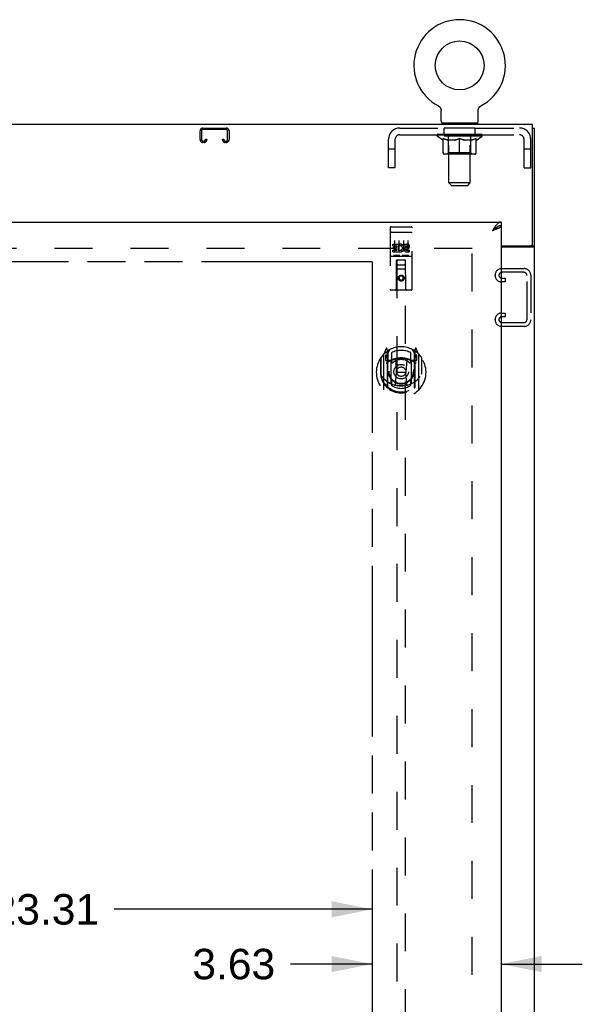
# Model space of a CAD drawing. Header units: inches. Extents: x 0 to 194, y 0 to 126.
# Tile 6 of 16: x 75 to 91, y 53 to 81. Entities that reach past the tile are written whole.
import ezdxf

# ---------------------------------------------------------------- set-up
doc = ezdxf.new("R2010")
doc.units = ezdxf.units.IN
doc.header["$LTSCALE"] = 10.686912
doc.header["$MEASUREMENT"] = 0
doc.linetypes.add('HIDDEN', pattern=[0.2, 0.1, -0.1])
doc.linetypes.add('PHANTOM', pattern=[0.8, 0.45, -0.05, 0.1, -0.05, 0.1, -0.05])
doc.layers.get('0').update_dxf_attribs({"linetype": 'CONTINUOUS'})
for name, color, linetype in [('02___PRT_ALL_AXES', 7, 'CONTINUOUS'), ('AVAILABLE_DOOR_SPACE', 7, 'CONTINUOUS'), ('DEFAULT_2', 8, 'HIDDEN'), ('DIMENSIONS', 7, 'CONTINUOUS')]:
    doc.layers.add(name, color=color, linetype=linetype)
doc.styles.get("Standard").update_dxf_attribs({"font": 'arial.ttf'})
doc.dimstyles.new('DIMSTYLE_1', dxfattribs={"dimtxt": 0.857239, "dimasz": 1.142985, "dimexe": 0.09, "dimexo": 0.07, "dimgap": 0.0375, "dimtad": 0, "dimtih": 1, "dimtoh": 1, "dimzin": 4, "dimdsep": 46, "dimtxsty": 'Standard', "dimblk": '_FILLED', "dimblk1": '_FILLED', "dimblk2": '_FILLED', "dimcen": 0.09, "dimazin": 1, "dimtfac": 1, "dimtofl": 0, "dimtmove": 0, "dimatfit": 3, "dimldrblk": '_FILLED', "dimfxl": 0, "dimtolj": 1, "dimtzin": 4, "dimarcsym": 0})

# ---------------------------------------------------------------- blocks, each defined once
blk = doc.blocks.new('_FILLED')
at = {"color": 0, "linetype": 'ByBlock'}
blk.add_solid([(0, 0), (-1, 0.2), (-1, -0.2)], dxfattribs=at)
blk = doc.blocks.new('*D16')
at = {"layer": 'DIMENSIONS', "color": 2, "linetype": 'Continuous'}
for p, q in [((85.141, 54.41), (82.837, 54.41)), ((88.766, 54.41), (91.052, 54.41))]:
    blk.add_line(p, q, dxfattribs=at)
at = {"layer": 'DIMENSIONS', "color": 2, "linetype": 'Continuous', "xscale": 1.1429852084, "yscale": 1.1429852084, "zscale": 1.1429852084}
blk.add_blockref('_FILLED', (85.141, 54.41), dxfattribs=at)
at = {"layer": 'DIMENSIONS', "color": 2, "linetype": 'Continuous', "xscale": 1.1429852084, "yscale": 1.1429852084, "zscale": 1.1429852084, "rotation": 180}
blk.add_blockref('_FILLED', (88.766, 54.41), dxfattribs=at)
at = {"layer": 'DIMENSIONS', "color": 2, "linetype": 'Continuous', "insert": (82.408, 54.839), "char_height": 0.8572, "width": 2.32952, "attachment_point": 3, "line_spacing_factor": 0.9}
blk.add_mtext('3.63', dxfattribs=at)
blk = doc.blocks.new('*D17')
at = {"layer": 'DIMENSIONS', "color": 2, "linetype": 'Continuous'}
for p, q in [((61.829, 55.951), (74.028, 55.951)), ((85.141, 55.951), (77.881, 55.951))]:
    blk.add_line(p, q, dxfattribs=at)
at = {"layer": 'DIMENSIONS', "color": 2, "linetype": 'Continuous', "xscale": 1.1429852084, "yscale": 1.1429852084, "zscale": 1.1429852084, "rotation": 180}
blk.add_blockref('_FILLED', (61.829, 55.951), dxfattribs=at)
at = {"layer": 'DIMENSIONS', "color": 2, "linetype": 'Continuous', "xscale": 1.1429852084, "yscale": 1.1429852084, "zscale": 1.1429852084}
blk.add_blockref('_FILLED', (85.141, 55.951), dxfattribs=at)
at = {"layer": 'DIMENSIONS', "color": 2, "linetype": 'Continuous', "insert": (75.955, 56.38), "char_height": 0.8572, "width": 2.99556, "attachment_point": 2, "line_spacing_factor": 0.9}
blk.add_mtext('23.31', dxfattribs=at)

msp = doc.modelspace()

# ---------------------------------------------------------------- linework, layer by layer
at = {"color": 7, "linetype": 'Continuous'}
for p, q in [((87, 78.568), (87, 78.568)), ((87, 78.568), (87.004, 78.565)), ((87.001, 78.567), (87.003, 78.566)), ((87.004, 78.565), (87.009, 78.563)), ((87.009, 78.563), (87.013, 78.56)), ((87.013, 78.56), (87.018, 78.557)), ((87.017, 78.557), (87.022, 78.554)), ((87.022, 78.554), (87.026, 78.55)), ((87.026, 78.551), (87.03, 78.547)), ((87.03, 78.547), (87.034, 78.543)), ((87.033, 78.544), (87.037, 78.54)), ((87.037, 78.54), (87.041, 78.536)), ((87.041, 78.536), (87.044, 78.532)), ((87.044, 78.532), (87.047, 78.528)), ((87.047, 78.528), (87.05, 78.524)), ((87.05, 78.524), (87.053, 78.519)), ((87.053, 78.519), (87.056, 78.515)), ((87.059, 78.51), (87.061, 78.506)), ((87.061, 78.506), (87.063, 78.501)), ((87.063, 78.501), (87.066, 78.496)), ((87.066, 78.496), (87.067, 78.491)), ((87.067, 78.491), (87.069, 78.486)), ((87.069, 78.486), (87.071, 78.481)), ((87.071, 78.481), (87.072, 78.476)), ((87.072, 78.476), (87.073, 78.471)), ((87.073, 78.471), (87.074, 78.466)), ((87.074, 78.466), (87.075, 78.461)), ((87.077, 78.148), (87.077, 78.441)), ((88.123, 78.456), (88.124, 78.461)), ((88.123, 78.451), (88.123, 78.456)), ((88.123, 78.445), (88.123, 78.451)), ((88.123, 78.445), (88.123, 78.451)), ((88.123, 78.441), (88.123, 78.445)), ((88.123, 78.148), (88.123, 78.441)), ((88.124, 78.461), (88.125, 78.466)), ((88.125, 78.466), (88.126, 78.471)), ((88.126, 78.471), (88.127, 78.476)), ((88.127, 78.476), (88.128, 78.481)), ((88.128, 78.481), (88.13, 78.486)), ((88.13, 78.486), (88.132, 78.491)), ((88.132, 78.491), (88.134, 78.496)), ((88.134, 78.496), (88.136, 78.501)), ((88.136, 78.501), (88.138, 78.506)), ((88.138, 78.506), (88.141, 78.51)), ((88.14, 78.51), (88.143, 78.515)), ((88.143, 78.515), (88.146, 78.519)), ((88.146, 78.519), (88.149, 78.524)), ((88.149, 78.524), (88.152, 78.528)), ((88.152, 78.528), (88.155, 78.532)), ((88.155, 78.532), (88.159, 78.536)), ((88.159, 78.536), (88.162, 78.54)), ((88.162, 78.54), (88.166, 78.544)), ((88.166, 78.543), (88.17, 78.547)), ((88.169, 78.547), (88.174, 78.551)), ((88.173, 78.55), (88.178, 78.554)), ((88.177, 78.554), (88.182, 78.557)), ((88.182, 78.557), (88.186, 78.56)), ((88.186, 78.56), (88.19, 78.563)), ((88.19, 78.563), (88.195, 78.565)), ((88.19, 78.563), (88.192, 78.564)), ((88.195, 78.565), (88.199, 78.568)), ((88.196, 78.566), (88.198, 78.567)), ((87.1, 78.079), (87.1, 78.049)), ((88.1, 78.079), (87.1, 78.079)), ((88.1, 78.079), (88.1, 78.049)), ((89.652, 77.945), (89.704, 77.945)), ((88.663, 75.166), (88.653, 75.16)), ((88.766, 75.299), (88.766, 75.195)), ((89.225, 74.601), (89.225, 74.632)), ((89.6, 74.633), (89.6, 74.632)), ((89.6, 74.632), (89.704, 74.632))]:
    msp.add_line(p, q, dxfattribs=at)
at = {"color": 3, "linetype": 'Continuous'}
for p, q in [((89.652, 78.049), (59.756, 78.049)), ((89.652, 74.692), (89.652, 78.049)), ((89.704, 6.153), (89.704, 77.945)), ((60.079, 75.299), (88.766, 75.299)), ((88.766, 75.195), (88.766, 12.903)), ((88.549, 75.064), (88.52, 75.053)), ((88.766, 74.632), (89.592, 74.632)), ((88.766, 74.601), (89.663, 74.601)), ((89.329, 74.601), (89.329, 74.632))]:
    msp.add_line(p, q, dxfattribs=at)
at = {"color": 7, "linetype": 'Continuous'}
for points in [[(87.056, 78.515), (87.059, 78.51), (87.061, 78.506)], [(87.075, 78.461), (87.076, 78.456), (87.076, 78.451)], [(87.076, 78.456), (87.076, 78.451), (87.077, 78.445), (87.077, 78.441)], [(88.653, 75.16), (88.643, 75.154), (88.633, 75.147), (88.622, 75.139), (88.612, 75.132), (88.602, 75.124), (88.592, 75.116), (88.581, 75.107), (88.571, 75.099), (88.561, 75.09), (88.55, 75.081), (88.54, 75.071), (88.53, 75.062), (88.52, 75.053)], [(88.65, 75.158), (88.649, 75.156), (88.645, 75.15), (88.639, 75.143), (88.634, 75.137), (88.627, 75.13), (88.62, 75.124), (88.613, 75.118), (88.605, 75.111), (88.597, 75.105), (88.588, 75.098), (88.579, 75.092), (88.569, 75.085), (88.56, 75.079), (88.55, 75.072), (88.54, 75.066), (88.53, 75.059), (88.52, 75.053)], [(88.766, 75.195), (88.756, 75.195), (88.746, 75.194), (88.735, 75.193), (88.725, 75.19), (88.715, 75.188), (88.704, 75.184), (88.694, 75.181), (88.684, 75.176), (88.674, 75.171), (88.663, 75.166)], [(89.581, 74.601), (89.581, 74.602), (89.581, 74.604), (89.581, 74.605), (89.581, 74.607), (89.581, 74.608), (89.582, 74.61), (89.583, 74.612), (89.584, 74.613), (89.585, 74.615), (89.587, 74.616), (89.588, 74.617), (89.59, 74.619), (89.593, 74.621)], [(89.593, 74.621), (89.594, 74.622), (89.596, 74.624), (89.597, 74.625), (89.598, 74.626), (89.599, 74.628), (89.599, 74.629), (89.6, 74.631), (89.6, 74.632)]]:
    msp.add_lwpolyline(points, dxfattribs=at)
at = {"color": 3, "linetype": 'Continuous'}
for points in [[(88.622, 75.203), (88.612, 75.19), (88.602, 75.176), (88.592, 75.162), (88.581, 75.147), (88.571, 75.132), (88.561, 75.117), (88.55, 75.101), (88.54, 75.085), (88.53, 75.069), (88.52, 75.053)], [(88.766, 75.299), (88.756, 75.299), (88.746, 75.297), (88.735, 75.295), (88.725, 75.291), (88.715, 75.286), (88.704, 75.28), (88.694, 75.274), (88.684, 75.266), (88.674, 75.258), (88.663, 75.248), (88.653, 75.238), (88.643, 75.227), (88.633, 75.215), (88.622, 75.203)], [(88.766, 75.195), (88.766, 75.19), (88.764, 75.184), (88.762, 75.179), (88.759, 75.173), (88.755, 75.168), (88.75, 75.162), (88.744, 75.157), (88.738, 75.151), (88.731, 75.146), (88.722, 75.14), (88.714, 75.135), (88.704, 75.129), (88.694, 75.124), (88.683, 75.119), (88.672, 75.113)], [(88.672, 75.113), (88.66, 75.108), (88.647, 75.102), (88.634, 75.097), (88.621, 75.091), (88.607, 75.086), (88.593, 75.08), (88.579, 75.075), (88.564, 75.069), (88.549, 75.064)], [(89.663, 74.601), (89.665, 74.603), (89.667, 74.604), (89.669, 74.606), (89.672, 74.607), (89.675, 74.609), (89.678, 74.61)], [(89.678, 74.61), (89.684, 74.613), (89.687, 74.615), (89.689, 74.616), (89.692, 74.618), (89.694, 74.619), (89.697, 74.621), (89.699, 74.623), (89.7, 74.624), (89.702, 74.626), (89.703, 74.628), (89.703, 74.629), (89.704, 74.631), (89.704, 74.632)]]:
    msp.add_lwpolyline(points, dxfattribs=at)
at = {"color": 7, "linetype": 'Continuous'}
msp.add_circle((87.6, 79.707), 0.688, dxfattribs=at)
for centre, radius, start, end in [((87.6, 79.707), 1.288, 297.7005, 242.2995), ((87.146, 78.148), 0.069, 180, 270), ((88.054, 78.148), 0.069, 270, 360)]:
    msp.add_arc(centre, radius, start, end, dxfattribs=at)
at = {"color": 3, "linetype": 'Continuous'}
msp.add_arc((89.592, 74.692), 0.06, 270, 360, dxfattribs=at)
at = {"layer": '02___PRT_ALL_AXES', "color": 8, "linetype": 'HIDDEN'}
for p, q in [((87.162, 77.758), (87.162, 77.945)), ((88.037, 77.945), (87.162, 77.945)), ((88.037, 77.758), (88.037, 77.945)), ((88.037, 77.758), (87.162, 77.758)), ((85.671, 75.167), (86.236, 75.167)), ((85.722, 74.632), (85.722, 74.674)), ((85.722, 74.674), (85.878, 74.674)), ((85.722, 74.632), (85.835, 74.632)), ((85.743, 74.547), (85.743, 74.589)), ((85.743, 74.589), (85.835, 74.589)), ((85.835, 74.589), (85.835, 74.632)), ((85.878, 74.496), (85.878, 74.674)), ((85.902, 74.626), (85.885, 74.665)), ((86.034, 74.632), (86.034, 74.674)), ((86.034, 74.674), (86.127, 74.674)), ((86.034, 74.632), (86.127, 74.632)), ((86.098, 74.588), (86.127, 74.588)), ((85.671, 74.339), (86.236, 74.339)), ((85.722, 74.461), (85.722, 74.503)), ((85.722, 74.503), (85.835, 74.503)), ((85.722, 74.461), (85.878, 74.461)), ((85.743, 74.547), (85.835, 74.547)), ((85.835, 74.503), (85.835, 74.547)), ((85.878, 74.496), (85.891, 74.515)), ((85.878, 74.461), (85.878, 74.473)), ((85.881, 74.471), (85.878, 74.473)), ((86.094, 74.547), (86.14, 74.547)), ((86.098, 74.503), (86.19, 74.503)), ((86.098, 74.461), (86.19, 74.461)), ((86.19, 74.461), (86.19, 74.503))]:
    msp.add_line(p, q, dxfattribs=at)
msp.add_circle((85.954, 73.722), 0.085, dxfattribs=at)
for centre, radius, start, end in [((85.928, 74.567), 0.107, 244.2636, 113.4027), ((85.928, 74.567), 0.0639, 234.8895, 113.4026), ((86.098, 74.524), 0.0635, 90, 270), ((86.127, 74.61), 0.0644, 282.2995, 90.0775), ((86.127, 74.61), 0.0219, 269.9011, 90), ((86.098, 74.525), 0.0219, 100.307, 270)]:
    msp.add_arc(centre, radius, start, end, dxfattribs=at)
at = {"layer": 'AVAILABLE_DOOR_SPACE', "color": 4, "linetype": 'PHANTOM'}
for q in [(74.437, 74.174), (85.141, 44.924)]:
    msp.add_line((85.141, 74.174), q, dxfattribs=at)
at = {"layer": 'DEFAULT_2', "color": 8, "linetype": 'HIDDEN'}
for p, q in [((87.008, 78.564), (87.009, 78.563)), ((88.199, 78.568), (88.199, 78.568)), ((88.199, 78.568), (88.199, 78.568)), ((80.377, 77.945), (81.03, 77.945)), ((81.03, 77.905), (80.377, 77.905)), ((85.917, 77.945), (89.283, 77.945)), ((87.287, 78.079), (87.287, 78.049)), ((87.3, 76.398), (87.3, 78.045)), ((87.9, 76.398), (87.9, 78.045)), ((87.912, 78.079), (87.912, 78.049)), ((80.297, 77.619), (80.297, 77.865)), ((80.337, 77.865), (80.337, 77.619)), ((80.445, 77.619), (80.445, 77.633)), ((80.445, 77.633), (80.485, 77.633)), ((80.485, 77.633), (80.485, 77.619)), ((80.922, 77.619), (80.922, 77.633)), ((80.922, 77.633), (80.962, 77.633)), ((80.962, 77.633), (80.962, 77.619)), ((81.07, 77.619), (81.07, 77.865)), ((81.11, 77.865), (81.11, 77.619)), ((85.6, 76.82), (85.6, 77.628)), ((85.787, 76.82), (85.787, 77.628)), ((85.917, 77.758), (89.283, 77.758)), ((86.966, 77.718), (86.966, 77.764)), ((88.233, 77.718), (86.966, 77.718)), ((87.126, 77.606), (86.966, 77.718)), ((86.976, 77.758), (86.976, 77.764)), ((86.985, 77.754), (86.985, 77.758)), ((86.985, 77.754), (88.215, 77.754)), ((86.994, 77.754), (86.994, 77.758)), ((86.994, 77.754), (86.994, 77.758)), ((87.005, 77.758), (87.005, 77.764)), ((87.021, 77.754), (87.021, 77.758)), ((87.023, 77.754), (87.023, 77.758)), ((87.051, 77.758), (87.051, 77.764)), ((87.066, 77.754), (87.066, 77.758)), ((87.068, 77.754), (87.068, 77.758)), ((87.273, 77.757), (87.071, 77.757)), ((87.115, 77.758), (87.115, 77.764)), ((87.116, 77.754), (87.116, 77.757)), ((87.117, 77.754), (87.117, 77.757)), ((87.12, 77.754), (87.12, 77.757)), ((87.127, 77.754), (87.127, 77.758)), ((87.127, 77.754), (87.127, 77.757)), ((87.13, 77.754), (87.13, 77.758)), ((87.134, 77.754), (87.134, 77.758)), ((87.136, 77.243), (87.136, 77.649)), ((87.138, 77.754), (87.138, 77.757)), ((87.152, 77.754), (87.152, 77.757)), ((87.17, 77.754), (87.17, 77.757)), ((87.171, 77.754), (87.171, 77.76)), ((87.191, 77.754), (87.191, 77.757)), ((87.191, 77.754), (87.191, 77.757)), ((87.193, 77.758), (87.193, 77.764)), ((87.202, 77.754), (87.202, 77.758)), ((87.206, 77.754), (87.206, 77.758)), ((87.216, 77.754), (87.216, 77.757)), ((87.227, 77.754), (87.227, 77.761)), ((87.242, 77.754), (87.242, 77.757)), ((87.245, 77.754), (87.245, 77.757)), ((87.273, 77.754), (87.273, 77.757)), ((87.34, 77.757), (87.278, 77.757)), ((87.283, 77.758), (87.283, 77.764)), ((87.287, 77.246), (87.287, 77.714)), ((87.29, 77.754), (87.29, 77.758)), ((87.294, 77.754), (87.294, 77.758)), ((87.3, 77.754), (87.3, 77.763)), ((87.305, 77.754), (87.305, 77.757)), ((87.316, 77.754), (87.316, 77.757)), ((87.34, 77.754), (87.34, 77.757)), ((87.415, 77.757), (87.355, 77.757)), ((87.376, 77.754), (87.376, 77.757)), ((87.383, 77.758), (87.383, 77.764)), ((87.387, 77.754), (87.387, 77.758)), ((87.389, 77.754), (87.389, 77.764)), ((87.392, 77.754), (87.392, 77.758)), ((87.399, 77.754), (87.399, 77.758)), ((87.415, 77.754), (87.415, 77.757)), ((87.495, 77.757), (87.441, 77.757)), ((87.454, 77.754), (87.454, 77.757)), ((87.485, 77.757), (87.6, 77.764)), ((87.49, 77.758), (87.49, 77.764)), ((87.49, 77.758), (87.49, 77.764)), ((87.49, 77.764), (87.49, 77.764)), ((87.49, 77.754), (87.49, 77.758)), ((87.494, 77.754), (87.494, 77.758)), ((87.495, 77.754), (87.495, 77.758)), ((87.495, 77.754), (87.495, 77.757)), ((87.579, 77.757), (87.531, 77.757)), ((87.536, 77.754), (87.536, 77.757)), ((87.579, 77.754), (87.579, 77.757)), ((87.597, 77.758), (87.597, 77.758)), ((87.597, 77.754), (87.597, 77.758)), ((87.597, 77.754), (87.597, 77.758)), ((87.6, 77.758), (87.6, 77.764)), ((87.6, 77.206), (87.6, 77.65)), ((87.602, 77.754), (87.602, 77.758)), ((87.602, 77.754), (87.602, 77.758)), ((87.602, 77.758), (87.602, 77.758)), ((87.604, 77.757), (87.669, 77.757)), ((87.62, 77.754), (87.62, 77.757)), ((87.637, 77.757), (87.637, 77.762)), ((87.637, 77.762), (87.714, 77.757)), ((87.658, 77.757), (87.658, 77.761)), ((87.663, 77.754), (87.663, 77.757)), ((87.704, 77.754), (87.704, 77.758)), ((87.704, 77.754), (87.704, 77.757)), ((87.704, 77.757), (87.759, 77.757)), ((87.705, 77.754), (87.705, 77.758)), ((87.709, 77.758), (87.709, 77.764)), ((87.709, 77.764), (87.71, 77.764)), ((87.709, 77.754), (87.709, 77.758)), ((87.71, 77.758), (87.71, 77.764)), ((87.746, 77.754), (87.746, 77.757)), ((87.785, 77.754), (87.785, 77.757)), ((87.785, 77.757), (87.844, 77.757)), ((87.8, 77.754), (87.8, 77.758)), ((87.807, 77.754), (87.807, 77.758)), ((87.81, 77.754), (87.81, 77.764)), ((87.812, 77.754), (87.812, 77.758)), ((87.816, 77.758), (87.816, 77.764)), ((87.823, 77.754), (87.823, 77.757)), ((87.86, 77.754), (87.86, 77.757)), ((87.86, 77.757), (87.922, 77.757)), ((87.884, 77.754), (87.884, 77.757)), ((87.895, 77.754), (87.895, 77.757)), ((87.899, 77.754), (87.899, 77.763)), ((87.905, 77.754), (87.905, 77.758)), ((87.909, 77.754), (87.909, 77.758)), ((87.912, 77.246), (87.912, 77.714)), ((87.916, 77.758), (87.916, 77.764)), ((87.927, 77.754), (87.927, 77.757)), ((87.927, 77.757), (88.128, 77.757)), ((87.954, 77.754), (87.954, 77.757)), ((87.957, 77.754), (87.957, 77.757)), ((87.972, 77.754), (87.972, 77.761)), ((87.984, 77.754), (87.984, 77.757)), ((87.993, 77.754), (87.993, 77.758)), ((87.997, 77.754), (87.997, 77.758)), ((88.007, 77.758), (88.007, 77.764)), ((88.008, 77.754), (88.008, 77.757)), ((88.008, 77.754), (88.008, 77.757)), ((88.028, 77.754), (88.028, 77.76)), ((88.029, 77.754), (88.029, 77.757)), ((88.047, 77.754), (88.047, 77.757)), ((88.061, 77.754), (88.061, 77.757)), ((88.063, 77.243), (88.063, 77.649)), ((88.066, 77.754), (88.066, 77.758)), ((88.069, 77.754), (88.069, 77.758)), ((88.072, 77.754), (88.072, 77.758)), ((88.072, 77.754), (88.072, 77.757)), ((88.074, 77.606), (88.233, 77.718)), ((88.08, 77.754), (88.08, 77.757)), ((88.083, 77.754), (88.083, 77.757)), ((88.083, 77.754), (88.083, 77.757)), ((88.085, 77.758), (88.085, 77.764)), ((88.131, 77.754), (88.131, 77.758)), ((88.134, 77.754), (88.134, 77.758)), ((88.148, 77.758), (88.148, 77.764)), ((88.177, 77.754), (88.177, 77.758)), ((88.178, 77.754), (88.178, 77.758)), ((88.195, 77.758), (88.195, 77.764)), ((88.205, 77.754), (88.205, 77.758)), ((88.206, 77.754), (88.206, 77.758)), ((88.215, 77.754), (88.215, 77.758)), ((88.223, 77.758), (88.223, 77.764)), ((88.233, 77.718), (88.233, 77.764)), ((89.413, 76.82), (89.413, 77.628)), ((89.6, 76.82), (89.6, 77.628)), ((80.377, 77.579), (80.405, 77.579)), ((80.405, 77.539), (80.377, 77.539)), ((81.002, 77.579), (81.03, 77.579)), ((81.03, 77.539), (81.002, 77.539)), ((85.787, 77.35), (85.6, 77.35)), ((87.126, 77.606), (87.136, 77.606)), ((87.458, 77.606), (87.278, 77.606)), ((87.921, 77.606), (87.741, 77.606)), ((88.063, 77.606), (88.074, 77.606)), ((89.6, 77.35), (89.413, 77.35)), ((88.026, 77.206), (87.173, 77.206)), ((87.287, 77.246), (87.247, 77.206)), ((87.912, 77.246), (87.287, 77.246)), ((87.912, 77.246), (87.952, 77.206)), ((85.787, 76.82), (85.6, 76.82)), ((89.413, 76.82), (89.6, 76.82)), ((87.369, 76.329), (87.3, 76.398)), ((87.9, 76.398), (87.3, 76.398)), ((87.369, 76.329), (87.831, 76.329)), ((87.831, 76.329), (87.9, 76.398)), ((85.641, 75.137), (85.641, 73.412)), ((85.736, 75.167), (85.921, 75.167)), ((85.986, 75.167), (86.171, 75.167)), ((86.266, 73.412), (86.266, 75.137)), ((85.659, 75.008), (85.658, 75.008)), ((85.66, 75.008), (85.659, 75.008)), ((85.66, 75.008), (85.66, 75.008)), ((85.661, 75.008), (85.66, 75.008)), ((85.662, 75.008), (85.661, 75.008)), ((85.663, 75.008), (85.662, 75.008)), ((85.664, 75.009), (85.663, 75.008)), ((85.664, 75.009), (85.664, 75.009)), ((85.665, 75.009), (85.664, 75.009)), ((85.666, 75.009), (85.665, 75.009)), ((85.667, 75.009), (85.666, 75.009)), ((85.668, 75.009), (85.667, 75.009)), ((85.669, 75.009), (85.668, 75.009)), ((85.669, 75.009), (85.669, 75.009)), ((85.67, 75.009), (85.669, 75.009)), ((85.671, 75.009), (85.67, 75.009)), ((85.671, 75.009), (86.237, 75.009)), ((86.237, 75.009), (86.237, 75.009)), ((86.237, 75.009), (86.238, 75.009)), ((86.238, 75.009), (86.239, 75.009)), ((86.239, 75.009), (86.24, 75.009)), ((86.24, 75.009), (86.241, 75.009)), ((86.241, 75.009), (86.242, 75.009)), ((86.242, 75.009), (86.242, 75.009)), ((86.242, 75.009), (86.243, 75.009)), ((86.243, 75.009), (86.244, 75.008)), ((86.244, 75.008), (86.245, 75.008)), ((86.245, 75.008), (86.246, 75.008)), ((86.246, 75.008), (86.246, 75.008)), ((86.246, 75.008), (86.247, 75.008)), ((86.247, 75.008), (86.248, 75.008)), ((86.248, 75.008), (86.249, 75.008)), ((86.249, 75.008), (86.25, 75.008)), ((85.766, 74.776), (85.766, 74.47)), ((85.891, 74.776), (85.891, 74.47)), ((86.016, 74.776), (86.016, 74.47)), ((86.141, 74.776), (86.141, 74.47)), ((87.954, 13.497), (87.954, 74.601)), ((87.954, 74.549), (61.454, 74.549)), ((85.671, 74.339), (86.236, 74.339)), ((85.915, 74.355), (85.743, 74.355)), ((86.165, 74.355), (85.993, 74.355)), ((85.824, 73.412), (85.827, 74.222)), ((85.829, 74.222), (85.827, 74.222)), ((85.829, 74.222), (85.829, 46.22)), ((86.079, 74.222), (85.829, 74.222)), ((85.869, 74.097), (86.039, 74.097)), ((86.079, 46.22), (86.079, 74.222)), ((86.08, 74.222), (86.079, 74.222)), ((86.084, 73.412), (86.08, 74.222)), ((86.081, 73.972), (85.826, 73.972)), ((85.954, 73.794), (85.891, 73.758)), ((85.891, 73.758), (85.891, 73.685)), ((85.891, 73.758), (85.901, 73.752)), ((85.954, 73.782), (85.901, 73.752)), ((85.901, 73.752), (85.901, 73.691)), ((85.954, 73.794), (85.954, 73.782)), ((86.016, 73.758), (85.954, 73.794)), ((86.006, 73.752), (85.954, 73.782)), ((86.016, 73.758), (86.006, 73.752)), ((86.006, 73.691), (86.006, 73.752)), ((86.016, 73.685), (86.016, 73.758)), ((88.6, 73.792), (88.6, 73.807)), ((88.78, 73.987), (89.42, 73.987)), ((89.406, 73.883), (88.794, 73.883)), ((89.496, 72.556), (89.496, 73.793)), ((89.6, 73.807), (89.6, 72.542)), ((85.891, 73.685), (85.901, 73.691)), ((85.891, 73.685), (85.954, 73.649)), ((85.901, 73.691), (85.954, 73.661)), ((85.954, 73.661), (86.006, 73.691)), ((85.954, 73.649), (86.016, 73.685)), ((85.954, 73.649), (85.954, 73.661)), ((86.016, 73.685), (86.006, 73.691)), ((88.881, 73.612), (88.78, 73.612)), ((88.794, 73.716), (88.881, 73.716)), ((88.881, 73.716), (88.881, 73.612)), ((86.236, 73.382), (85.671, 73.382)), ((88.78, 72.737), (88.881, 72.737)), ((88.881, 72.633), (88.794, 72.633)), ((88.881, 72.737), (88.881, 72.633)), ((88.6, 72.542), (88.6, 72.557)), ((89.42, 72.362), (88.78, 72.362)), ((88.794, 72.466), (89.406, 72.466)), ((85.454, 71.552), (85.454, 70.584)), ((85.528, 71.738), (85.458, 71.562)), ((85.511, 71.547), (85.511, 71.397)), ((85.579, 71.547), (85.511, 71.547)), ((85.519, 71.539), (85.549, 71.493)), ((85.55, 71.658), (85.55, 71.658)), ((85.55, 71.658), (85.55, 71.658)), ((85.55, 71.658), (85.55, 71.658)), ((85.571, 71.654), (85.557, 71.735)), ((85.571, 70.638), (85.571, 71.654)), ((85.579, 71.607), (85.649, 71.716)), ((85.579, 70.663), (85.579, 71.666)), ((85.581, 71.641), (85.581, 71.434)), ((85.679, 71.619), (85.679, 71.367)), ((86.229, 71.367), (86.229, 71.619)), ((86.259, 71.716), (86.329, 71.607)), ((86.326, 71.434), (86.326, 71.641)), ((86.329, 70.663), (86.329, 71.666)), ((86.396, 71.547), (86.329, 71.547)), ((86.35, 71.735), (86.336, 71.654)), ((86.336, 71.654), (86.336, 70.638)), ((86.358, 71.658), (86.353, 71.661)), ((86.358, 71.493), (86.388, 71.539)), ((86.449, 71.562), (86.379, 71.738)), ((86.396, 71.397), (86.396, 71.547)), ((86.454, 70.584), (86.454, 71.552)), ((85.371, 71.456), (85.371, 71.068)), ((85.379, 71.479), (85.379, 71.021)), ((85.511, 71.397), (85.571, 71.397)), ((85.671, 71.396), (85.599, 71.396)), ((85.601, 71.414), (85.667, 71.414)), ((85.671, 70.755), (85.671, 71.386)), ((85.791, 71.412), (85.821, 71.068)), ((86.117, 71.412), (86.086, 71.068)), ((86.309, 71.396), (86.236, 71.396)), ((86.236, 71.386), (86.236, 70.755)), ((86.24, 71.414), (86.306, 71.414)), ((86.336, 71.397), (86.396, 71.397)), ((86.529, 71.479), (86.529, 71.021)), ((86.536, 71.068), (86.536, 71.456)), ((85.371, 71.068), (85.386, 71.068)), ((85.379, 71.021), (85.379, 71.019)), ((85.791, 70.729), (85.821, 71.068)), ((85.821, 71.068), (86.086, 71.068)), ((86.116, 70.729), (86.086, 71.068)), ((86.536, 71.068), (86.521, 71.068)), ((86.529, 71.021), (86.528, 71.019)), ((85.679, 70.805), (85.679, 70.703)), ((86.229, 70.703), (86.229, 70.805))]:
    msp.add_line(p, q, dxfattribs=at)
for points in [[(87.136, 77.649), (87.162, 77.639), (87.187, 77.63), (87.212, 77.623), (87.237, 77.616), (87.262, 77.61), (87.286, 77.606)], [(87.278, 77.606), (87.255, 77.611), (87.232, 77.616), (87.208, 77.623), (87.184, 77.63), (87.16, 77.639), (87.136, 77.648)], [(87.449, 77.606), (87.473, 77.611), (87.498, 77.616), (87.523, 77.623), (87.548, 77.631), (87.574, 77.64), (87.6, 77.65)], [(87.6, 77.648), (87.575, 77.639), (87.551, 77.63), (87.528, 77.623), (87.505, 77.616), (87.481, 77.611), (87.458, 77.606)], [(87.6, 77.65), (87.626, 77.64), (87.651, 77.631), (87.676, 77.623), (87.701, 77.616), (87.726, 77.61), (87.751, 77.606)], [(87.741, 77.606), (87.718, 77.611), (87.694, 77.616), (87.671, 77.623), (87.647, 77.63), (87.624, 77.639), (87.6, 77.648)], [(87.913, 77.606), (87.938, 77.611), (87.963, 77.616), (87.987, 77.623), (88.012, 77.631), (88.038, 77.639), (88.063, 77.649)], [(88.063, 77.648), (88.039, 77.639), (88.014, 77.63), (87.991, 77.623), (87.967, 77.616), (87.944, 77.611), (87.921, 77.606)], [(85.657, 75.008), (85.657, 75.008), (85.656, 75.008), (85.656, 75.008), (85.656, 75.008), (85.655, 75.008), (85.655, 75.008), (85.654, 75.007), (85.654, 75.007), (85.654, 75.007), (85.653, 75.007), (85.653, 75.007), (85.653, 75.007), (85.652, 75.007), (85.652, 75.007), (85.652, 75.007), (85.651, 75.007), (85.651, 75.007), (85.651, 75.007), (85.651, 75.007), (85.65, 75.007), (85.65, 75.007), (85.65, 75.006), (85.649, 75.006), (85.649, 75.006), (85.649, 75.006), (85.648, 75.006), (85.648, 75.006), (85.648, 75.006), (85.648, 75.006), (85.647, 75.006), (85.647, 75.006), (85.647, 75.006), (85.647, 75.006), (85.646, 75.006), (85.646, 75.005), (85.646, 75.005), (85.646, 75.005), (85.645, 75.005), (85.645, 75.005), (85.645, 75.005), (85.645, 75.005), (85.645, 75.005), (85.644, 75.005), (85.644, 75.005), (85.644, 75.005), (85.644, 75.004), (85.644, 75.004), (85.644, 75.004), (85.643, 75.004), (85.643, 75.004), (85.643, 75.004), (85.643, 75.004), (85.643, 75.004), (85.643, 75.004), (85.643, 75.004), (85.642, 75.003), (85.642, 75.003), (85.642, 75.003), (85.642, 75.003), (85.642, 75.003), (85.642, 75.003), (85.642, 75.003), (85.642, 75.003), (85.642, 75.003), (85.642, 75.003), (85.641, 75.002), (85.641, 75.002), (85.641, 75.002), (85.641, 75.002), (85.641, 75.002), (85.641, 75.002), (85.641, 75.002), (85.641, 75.002), (85.641, 75.002), (85.641, 75.002), (85.641, 75.001), (85.641, 75.001)], [(85.658, 75.008), (85.658, 75.008), (85.657, 75.008)], [(86.25, 75.008), (86.25, 75.008), (86.251, 75.008), (86.251, 75.008), (86.251, 75.008), (86.252, 75.008), (86.252, 75.008), (86.252, 75.008), (86.253, 75.007), (86.253, 75.007), (86.253, 75.007), (86.254, 75.007), (86.254, 75.007), (86.254, 75.007), (86.255, 75.007), (86.255, 75.007), (86.255, 75.007), (86.256, 75.007), (86.256, 75.007), (86.256, 75.007), (86.257, 75.007), (86.257, 75.007), (86.257, 75.007), (86.258, 75.006), (86.258, 75.006), (86.258, 75.006), (86.258, 75.006), (86.259, 75.006), (86.259, 75.006), (86.259, 75.006), (86.26, 75.006), (86.26, 75.006), (86.26, 75.006), (86.26, 75.006), (86.261, 75.006), (86.261, 75.006), (86.261, 75.005), (86.261, 75.005), (86.262, 75.005), (86.262, 75.005), (86.262, 75.005), (86.262, 75.005), (86.262, 75.005), (86.263, 75.005), (86.263, 75.005), (86.263, 75.005), (86.263, 75.005), (86.263, 75.004), (86.263, 75.004), (86.264, 75.004), (86.264, 75.004), (86.264, 75.004), (86.264, 75.004), (86.264, 75.004), (86.264, 75.004), (86.265, 75.004), (86.265, 75.004), (86.265, 75.003), (86.265, 75.003), (86.265, 75.003), (86.265, 75.003), (86.265, 75.003), (86.265, 75.003), (86.265, 75.003), (86.266, 75.003), (86.266, 75.003), (86.266, 75.003), (86.266, 75.002), (86.266, 75.002), (86.266, 75.002), (86.266, 75.002), (86.266, 75.002), (86.266, 75.002), (86.266, 75.002), (86.266, 75.002), (86.266, 75.002), (86.266, 75.002), (86.266, 75.001), (86.266, 75.001)], [(85.743, 74.355), (85.742, 74.355), (85.742, 74.355), (85.742, 74.355), (85.742, 74.355), (85.742, 74.355), (85.741, 74.355), (85.741, 74.355), (85.741, 74.355), (85.741, 74.355), (85.741, 74.355), (85.741, 74.355), (85.74, 74.355), (85.74, 74.355), (85.74, 74.355), (85.74, 74.355), (85.74, 74.355), (85.74, 74.355), (85.739, 74.355), (85.739, 74.355), (85.739, 74.355), (85.739, 74.355), (85.739, 74.355), (85.739, 74.355), (85.739, 74.355), (85.738, 74.355), (85.738, 74.355), (85.738, 74.355), (85.738, 74.355), (85.738, 74.355), (85.738, 74.355), (85.738, 74.355), (85.738, 74.355), (85.737, 74.355), (85.737, 74.355), (85.737, 74.355), (85.737, 74.356), (85.737, 74.356), (85.737, 74.356), (85.737, 74.356), (85.737, 74.356), (85.737, 74.356), (85.736, 74.356), (85.736, 74.356), (85.736, 74.356), (85.736, 74.356), (85.736, 74.356)], [(85.921, 74.356), (85.921, 74.356), (85.921, 74.356), (85.921, 74.356), (85.921, 74.356), (85.921, 74.356), (85.921, 74.356), (85.92, 74.356), (85.92, 74.356), (85.92, 74.356), (85.92, 74.356), (85.92, 74.355), (85.92, 74.355), (85.92, 74.355), (85.92, 74.355), (85.92, 74.355), (85.919, 74.355), (85.919, 74.355), (85.919, 74.355), (85.919, 74.355), (85.919, 74.355), (85.919, 74.355), (85.919, 74.355), (85.919, 74.355), (85.918, 74.355), (85.918, 74.355), (85.918, 74.355), (85.918, 74.355), (85.918, 74.355), (85.918, 74.355), (85.918, 74.355), (85.917, 74.355), (85.917, 74.355), (85.917, 74.355), (85.917, 74.355), (85.917, 74.355), (85.917, 74.355), (85.916, 74.355), (85.916, 74.355), (85.916, 74.355), (85.916, 74.355), (85.916, 74.355), (85.915, 74.355), (85.915, 74.355), (85.915, 74.355), (85.915, 74.355)], [(85.993, 74.355), (85.992, 74.355), (85.992, 74.355), (85.992, 74.355), (85.992, 74.355), (85.992, 74.355), (85.991, 74.355), (85.991, 74.355), (85.991, 74.355), (85.991, 74.355), (85.991, 74.355), (85.991, 74.355), (85.99, 74.355), (85.99, 74.355), (85.99, 74.355), (85.99, 74.355), (85.99, 74.355), (85.99, 74.355), (85.989, 74.355), (85.989, 74.355), (85.989, 74.355), (85.989, 74.355), (85.989, 74.355), (85.989, 74.355), (85.989, 74.355), (85.988, 74.355), (85.988, 74.355), (85.988, 74.355), (85.988, 74.355), (85.988, 74.355), (85.988, 74.355), (85.988, 74.355), (85.988, 74.355), (85.987, 74.355), (85.987, 74.355), (85.987, 74.355), (85.987, 74.356), (85.987, 74.356), (85.987, 74.356), (85.987, 74.356), (85.987, 74.356), (85.987, 74.356), (85.986, 74.356), (85.986, 74.356), (85.986, 74.356), (85.986, 74.356), (85.986, 74.356)], [(86.171, 74.356), (86.171, 74.356), (86.171, 74.356), (86.171, 74.356), (86.171, 74.356), (86.171, 74.356), (86.171, 74.356), (86.17, 74.356), (86.17, 74.356), (86.17, 74.356), (86.17, 74.356), (86.17, 74.355), (86.17, 74.355), (86.17, 74.355), (86.17, 74.355), (86.17, 74.355), (86.169, 74.355), (86.169, 74.355), (86.169, 74.355), (86.169, 74.355), (86.169, 74.355), (86.169, 74.355), (86.169, 74.355), (86.169, 74.355), (86.168, 74.355), (86.168, 74.355), (86.168, 74.355), (86.168, 74.355), (86.168, 74.355), (86.168, 74.355), (86.168, 74.355), (86.167, 74.355), (86.167, 74.355), (86.167, 74.355), (86.167, 74.355), (86.167, 74.355), (86.167, 74.355), (86.166, 74.355), (86.166, 74.355), (86.166, 74.355), (86.166, 74.355), (86.166, 74.355), (86.165, 74.355), (86.165, 74.355), (86.165, 74.355), (86.165, 74.355)], [(85.421, 70.955), (85.424, 70.949), (85.427, 70.944), (85.43, 70.939), (85.433, 70.935), (85.436, 70.93), (85.439, 70.926), (85.441, 70.922), (85.444, 70.918), (85.446, 70.914), (85.449, 70.911), (85.451, 70.907), (85.454, 70.904), (85.456, 70.901), (85.458, 70.898), (85.461, 70.895), (85.463, 70.892), (85.465, 70.889), (85.467, 70.887), (85.469, 70.884), (85.471, 70.882), (85.473, 70.879), (85.475, 70.877), (85.477, 70.875), (85.479, 70.873), (85.481, 70.871), (85.483, 70.869), (85.485, 70.867), (85.486, 70.865), (85.488, 70.863), (85.49, 70.862), (85.491, 70.86), (85.493, 70.859), (85.495, 70.857), (85.496, 70.856), (85.498, 70.854), (85.499, 70.853)], [(86.142, 70.711), (86.136, 70.71), (86.131, 70.708), (86.125, 70.707), (86.12, 70.706), (86.114, 70.704), (86.109, 70.703), (86.104, 70.702), (86.098, 70.701), (86.093, 70.699), (86.087, 70.698), (86.082, 70.697), (86.076, 70.696), (86.071, 70.695), (86.065, 70.694), (86.06, 70.694), (86.054, 70.693), (86.048, 70.692), (86.043, 70.691), (86.037, 70.691), (86.032, 70.69), (86.026, 70.689), (86.021, 70.689), (86.015, 70.688), (86.01, 70.688), (86.004, 70.687), (85.998, 70.687), (85.993, 70.687), (85.987, 70.686), (85.982, 70.686), (85.976, 70.686), (85.97, 70.686), (85.965, 70.686), (85.959, 70.686), (85.954, 70.686), (85.948, 70.686), (85.942, 70.686), (85.937, 70.686), (85.931, 70.686), (85.926, 70.686), (85.92, 70.686), (85.914, 70.687), (85.909, 70.687), (85.903, 70.687), (85.898, 70.688), (85.892, 70.688), (85.887, 70.689), (85.881, 70.689), (85.875, 70.69), (85.87, 70.691), (85.864, 70.691), (85.859, 70.692), (85.853, 70.693), (85.848, 70.694), (85.842, 70.694), (85.837, 70.695), (85.831, 70.696), (85.826, 70.697), (85.82, 70.698), (85.815, 70.699), (85.809, 70.701), (85.804, 70.702), (85.798, 70.703), (85.793, 70.704), (85.787, 70.706), (85.782, 70.707), (85.776, 70.708), (85.771, 70.71), (85.766, 70.711)], [(86.408, 70.853), (86.409, 70.854), (86.411, 70.856), (86.413, 70.857), (86.414, 70.858), (86.416, 70.86), (86.417, 70.862), (86.419, 70.863), (86.421, 70.865), (86.423, 70.867), (86.424, 70.869), (86.426, 70.871), (86.428, 70.873), (86.43, 70.875), (86.432, 70.877), (86.434, 70.879), (86.436, 70.882), (86.438, 70.884), (86.44, 70.887), (86.442, 70.889), (86.444, 70.892), (86.447, 70.895), (86.449, 70.898), (86.451, 70.901), (86.453, 70.904), (86.456, 70.907), (86.458, 70.911), (86.461, 70.914), (86.463, 70.918), (86.466, 70.922), (86.469, 70.926), (86.471, 70.93), (86.474, 70.935), (86.477, 70.939), (86.48, 70.944), (86.483, 70.949), (86.486, 70.955)]]:
    msp.add_lwpolyline(points, dxfattribs=at)
for centre, radius in [((85.954, 73.722), 0.0845), ((85.954, 71.086), 0.35), ((85.954, 71.086), 0.335), ((85.954, 71.086), 0.205), ((85.954, 71.086), 0.133)]:
    msp.add_circle(centre, radius, dxfattribs=at)
for centre, radius, start, end in [((80.377, 77.865), 0.08, 90, 180), ((80.377, 77.865), 0.04, 90, 180), ((81.03, 77.865), 0.08, 0, 90), ((81.03, 77.865), 0.04, 0, 90), ((85.917, 77.628), 0.317, 90, 180), ((87.265, 78.045), 0.0345, 0, 90), ((87.934, 78.045), 0.0345, 90, 180), ((89.283, 77.628), 0.317, 0, 90), ((80.377, 77.619), 0.08, 180, 270), ((80.377, 77.619), 0.04, 180, 270), ((80.405, 77.619), 0.08, 270, 360), ((80.405, 77.619), 0.04, 270, 360), ((81.002, 77.619), 0.08, 180, 270), ((81.002, 77.619), 0.04, 180, 270), ((81.03, 77.619), 0.08, 270, 360), ((81.03, 77.619), 0.04, 270, 360), ((85.917, 77.628), 0.13, 90, 180), ((87.247, 77.714), 0.0398, 0, 90), ((87.952, 77.714), 0.0398, 90, 180), ((89.283, 77.628), 0.13, 0, 90), ((87.173, 77.243), 0.0371, 180, 270), ((88.026, 77.243), 0.0371, 270, 360), ((85.671, 75.137), 0.03, 90, 180), ((86.236, 75.137), 0.03, 0, 90), ((85.671, 74.309), 0.03, 90, 180), ((86.236, 74.309), 0.03, 0, 90), ((85.869, 74.182), 0.04, 90, 180), ((85.869, 74.137), 0.04, 180, 270), ((86.039, 74.182), 0.04, 0, 90), ((86.039, 74.137), 0.04, 270, 360), ((88.78, 73.807), 0.18, 90, 180), ((88.78, 73.792), 0.18, 180, 270), ((88.794, 73.793), 0.09, 90, 180), ((88.794, 73.806), 0.09, 188.2192, 270), ((89.406, 73.793), 0.09, 0, 90), ((89.42, 73.807), 0.18, 0, 90), ((85.671, 73.412), 0.03, 180, 270), ((85.794, 73.412), 0.03, 270, 360), ((86.114, 73.412), 0.03, 180, 270), ((86.236, 73.412), 0.03, 270, 360), ((88.78, 72.557), 0.18, 90, 180), ((88.794, 72.543), 0.09, 90, 180), ((88.78, 72.542), 0.18, 180, 270), ((88.794, 72.556), 0.09, 188.2192, 270), ((89.406, 72.556), 0.09, 270, 360), ((89.42, 72.542), 0.18, 270, 360), ((85.954, 71.068), 0.7, 125.5126, 54.4874), ((85.954, 71.086), 0.7, 35.2961, 144.7039), ((85.469, 71.552), 0.015, 135.0748, 180), ((85.524, 71.542), 0.005, 90, 212.6792), ((85.542, 71.732), 0.015, 10, 158.1959), ((85.559, 71.622), 0.02, 0, 125.5126), ((85.561, 71.641), 0.02, 0, 125.2543), ((85.599, 71.666), 0.02, 121.4688, 179.9992), ((85.954, 71.086), 0.6, 62.7204, 117.2796), ((86.309, 71.666), 0.02, 0, 58.5295), ((86.346, 71.641), 0.02, 54.7457, 180), ((86.349, 71.622), 0.02, 54.4874, 180), ((86.365, 71.732), 0.015, 21.8041, 170), ((86.384, 71.542), 0.005, 327.3208, 90), ((86.439, 71.552), 0.015, 0, 44.9252), ((85.399, 71.479), 0.02, 144.7039, 180), ((85.954, 70.756), 0.7, 53.2319, 126.7681), ((85.391, 71.392), 0.188, 0, 32.6792), ((85.599, 71.416), 0.02, 180, 270), ((85.601, 71.434), 0.02, 180, 270), ((85.667, 71.434), 0.02, 270, 293.464), ((85.686, 71.386), 0.015, 112.9863, 180), ((85.954, 70.774), 0.7, 66.536, 113.464), ((85.709, 71.367), 0.03, 180, 311.1261), ((85.954, 71.086), 0.343, 48.8739, 131.1261), ((85.771, 71.41), 0.02, 5.0796, 105.6131), ((86.137, 71.41), 0.02, 74.3869, 174.9204), ((86.199, 71.367), 0.03, 228.8739, 360), ((86.221, 71.386), 0.015, 0, 67.0137), ((86.24, 71.434), 0.02, 246.536, 270), ((86.306, 71.434), 0.02, 270, 360), ((86.309, 71.416), 0.02, 270, 360), ((86.517, 71.392), 0.188, 147.3208, 180), ((86.509, 71.479), 0.02, 0, 35.2961), ((85.954, 71.071), 0.583, 180.2464, 359.7536), ((85.399, 71.021), 0.02, 180, 187.6622), ((85.954, 71.096), 0.58, 187.6622, 352.3378), ((86.509, 71.021), 0.02, 352.3378, 360), ((85.954, 71.386), 0.7, 229.529, 310.471), ((85.686, 70.755), 0.015, 180, 247.0137), ((85.709, 70.805), 0.03, 48.8739, 180), ((85.954, 71.096), 0.48, 235.0461, 304.9539), ((85.954, 71.086), 0.343, 228.8739, 311.1261), ((85.771, 70.73), 0.02, 254.4248, 354.9204), ((86.136, 70.73), 0.02, 185.0796, 285.5752), ((86.199, 70.805), 0.03, 0, 131.1261), ((86.221, 70.755), 0.015, 292.9863, 360), ((85.469, 70.584), 0.015, 180, 224.9252), ((85.586, 70.638), 0.015, 180, 229.6413), ((85.599, 70.663), 0.02, 180, 230.6594), ((86.309, 70.663), 0.02, 309.3378, 359.9984), ((86.321, 70.638), 0.015, 310.3587, 360), ((86.439, 70.584), 0.015, 315.0748, 360)]:
    msp.add_arc(centre, radius, start, end, dxfattribs=at)
for centre, major_axis, ratio, start_param, end_param in [((87.6, 77.764), (0.633, 0.007), 0.05963, 2.96643, 3.140963), ((86.947, 77.752), (0.198, 0), 0.060556, 0.430652, 1.470503), ((87.6, 77.764), (0.633, 0), 0.060556, 3.141593, 3.316126), ((86.947, 77.746), (0.198, 0.002), 0.05963, 1.376596, 1.469874), ((87.6, 77.764), (0.633, 0.013), 0.05688, 2.791345, 2.965878), ((86.922, 77.752), (0.198, 0.002), 0.05963, 0.25549, 1.295341), ((86.991, 77.752), (0.198, -0.002), 0.05963, 0.605815, 1.645666), ((87.6, 77.764), (0.633, -0.007), 0.05963, -2.96643, -2.791898), ((86.991, 77.746), (0.198, 0), 0.060556, 1.551758, 1.645036), ((86.922, 77.746), (0.198, 0.004), 0.05688, 1.20151, 1.294789), ((86.992, 77.748), (0.164, 0.002), 0.05963, 1.065228, 1.614276), ((86.972, 77.748), (0.164, 0.003), 0.05688, 0.890143, 1.43919), ((87.03, 77.748), (0.164, 0), 0.060556, 1.240391, 1.789438), ((87.6, 77.764), (0.633, 0.019), 0.052395, 2.616403, 2.790936), ((86.918, 77.752), (0.198, 0.004), 0.05688, 0.080405, 1.120256), ((87.053, 77.752), (0.198, -0.004), 0.05688, 0.7809, 1.820751), ((87.6, 77.764), (0.633, -0.013), 0.05688, -2.791345, -2.616812), ((87.053, 77.746), (0.198, -0.002), 0.05963, 1.72692, 1.820198), ((86.918, 77.746), (0.198, 0.006), 0.052395, 1.026568, 1.119847), ((86.971, 77.748), (0.164, 0.005), 0.052395, 0.715201, 1.264248), ((87.086, 77.748), (0.164, -0.002), 0.05963, 1.415553, 1.9646), ((87.6, 77.764), (0.633, 0.025), 0.046319, 2.441654, 2.616187), ((87.133, 77.752), (0.198, -0.006), 0.052395, 0.955842, 1.995693), ((86.935, 77.752), (0.198, 0.006), 0.052395, -0.094537, 0.945314), ((87.6, 77.764), (0.633, -0.019), 0.052395, -2.616403, -2.44187), ((87.133, 77.746), (0.198, -0.004), 0.05688, 1.902006, 1.995284), ((86.935, 77.746), (0.198, 0.008), 0.046319, 0.851819, 0.945098), ((86.99, 77.748), (0.164, 0.006), 0.046319, 0.540452, 1.089499), ((87.157, 77.748), (0.164, -0.003), 0.05688, 1.590638, 2.139686), ((87.6, 77.764), (0.633, 0.029), 0.038841, 2.267123, 2.441656), ((87.226, 77.752), (0.198, -0.008), 0.046319, 1.130591, 2.170442), ((86.973, 77.752), (0.198, 0.008), 0.046319, -0.269286, 0.770565), ((87.6, 77.764), (0.633, -0.025), 0.046319, -2.441654, -2.267121), ((87.226, 77.746), (0.198, -0.006), 0.052395, 2.076947, 2.170226), ((86.973, 77.746), (0.198, 0.009), 0.038841, 0.677289, 0.770567), ((87.027, 77.748), (0.164, 0.008), 0.038841, 0.365921, 0.914969), ((87.241, 77.748), (0.164, -0.005), 0.052395, 1.76558, 2.314627), ((87.6, 77.764), (0.633, 0.033), 0.030195, 2.09281, 2.267343), ((87.331, 77.752), (0.198, -0.009), 0.038841, 1.305122, 2.344973), ((87.029, 77.752), (0.198, 0.009), 0.038841, -0.443817, 0.596034), ((87.6, 77.764), (0.633, -0.029), 0.038841, -2.267123, -2.092591), ((87.331, 77.746), (0.198, -0.008), 0.046319, 2.251696, 2.344975), ((87.029, 77.746), (0.198, 0.01), 0.030195, 0.502975, 0.596254), ((87.081, 77.748), (0.164, 0.009), 0.030195, 0.191608, 0.740655), ((87.337, 77.748), (0.164, -0.006), 0.046319, 1.940329, 2.489376), ((87.102, 77.752), (0.198, 0.01), 0.030195, -0.61813, 0.421721), ((87.6, 77.764), (0.633, 0.036), 0.020645, 1.918687, 2.09322), ((87.444, 77.752), (0.198, -0.01), 0.030195, 1.479435, 2.519286), ((87.6, 77.764), (0.633, -0.033), 0.030195, -2.09281, -1.918277), ((87.444, 77.746), (0.198, -0.009), 0.038841, 2.426227, 2.519505), ((87.102, 77.746), (0.198, 0.011), 0.020645, 0.328852, 0.422131), ((87.151, 77.748), (0.164, 0.009), 0.020645, 0.017485, 0.566532), ((87.44, 77.748), (0.164, -0.008), 0.038841, 2.11486, 2.663907), ((87.191, 77.752), (0.198, 0.011), 0.020645, -0.792253, 0.247598), ((87.6, 77.764), (0.633, 0.038), 0.010478, 1.744704, 1.919237), ((87.561, 77.752), (0.198, -0.011), 0.020645, 1.653558, 2.693409), ((87.6, 77.764), (0.633, -0.036), 0.020645, -1.918687, -1.744154), ((87.561, 77.746), (0.198, -0.01), 0.030195, 2.60054, 2.693819), ((87.191, 77.746), (0.198, 0.012), 0.010478, 0.154869, 0.248148), ((87.235, 77.748), (0.164, 0.01), 0.010478, 6.126688, 6.675735), ((87.549, 77.748), (0.164, -0.009), 0.030195, 2.289173, 2.83822), ((87.292, 77.752), (0.198, 0.012), 0.010478, -0.966236, -0.000846), ((87.68, 77.752), (0.198, -0.012), 0.010478, 1.827541, 2.867392), ((87.6, 77.764), (0.633, -0.038), 0.010478, -1.744704, -1.563007), ((87.68, 77.746), (0.198, -0.011), 0.020645, 2.774664, 2.867942), ((87.658, 77.748), (0.164, -0.009), 0.020645, 2.463296, 3.012344), ((87.519, 77.752), (0.198, 0.012), 0.010478, 0.274201, 1.314052), ((87.433, 77.748), (0.164, 0.01), 0.010478, -0.000483, 0.504314), ((87.402, 77.746), (0.198, 0.012), 0.010478, 0.099668, 0.192946), ((87.6, 77.764), (0.633, 0.038), 0.010478, -1.571421, -1.396888), ((87.797, 77.746), (0.198, -0.012), 0.010478, 2.74231, 2.948646), ((87.766, 77.748), (0.164, -0.01), 0.010478, 2.637279, 3.14189), ((87.638, 77.752), (0.198, 0.011), 0.020645, 0.448184, 1.488034), ((87.541, 77.748), (0.164, 0.009), 0.020645, 0.129249, 0.678296), ((87.519, 77.746), (0.198, 0.011), 0.020645, 0.273651, 0.366929), ((87.907, 77.752), (0.198, -0.012), 0.010478, -3.140747, -2.175357), ((87.6, 77.764), (0.633, 0.036), 0.020645, -1.397439, -1.222906), ((87.6, 77.764), (0.633, -0.038), 0.010478, 1.222355, 1.396888), ((87.755, 77.752), (0.198, 0.01), 0.030195, 0.622307, 1.662158), ((87.651, 77.748), (0.164, 0.009), 0.030195, 0.303372, 0.852419), ((87.964, 77.748), (0.164, -0.01), 0.010478, 2.749043, 3.29809), ((88.008, 77.752), (0.198, -0.011), 0.020645, 2.893995, 3.933846), ((87.638, 77.746), (0.198, 0.01), 0.030195, 0.447774, 0.541052), ((88.008, 77.746), (0.198, -0.012), 0.010478, 2.893445, 2.986723), ((87.6, 77.764), (0.633, 0.033), 0.030195, -1.223315, -1.048783), ((87.6, 77.764), (0.633, -0.036), 0.020645, 1.048373, 1.222906), ((87.868, 77.752), (0.198, 0.009), 0.038841, 0.79662, 1.836471), ((87.759, 77.748), (0.164, 0.008), 0.038841, 0.477686, 1.026733), ((88.048, 77.748), (0.164, -0.009), 0.020645, 2.57506, 3.124108), ((88.097, 77.752), (0.198, -0.01), 0.030195, 2.719872, 3.759723), ((87.973, 77.752), (0.198, 0.008), 0.046319, 0.971151, 2.011002), ((87.755, 77.746), (0.198, 0.009), 0.038841, 0.622087, 0.715366), ((88.097, 77.746), (0.198, -0.011), 0.020645, 2.719462, 2.812741), ((87.6, 77.764), (0.633, 0.029), 0.038841, -1.049002, -0.874469), ((87.6, 77.764), (0.633, -0.033), 0.030195, 0.87425, 1.048783), ((87.862, 77.748), (0.164, 0.006), 0.046319, 0.652216, 1.201263), ((88.067, 77.752), (0.198, 0.006), 0.052395, 1.1459, 2.185751), ((88.118, 77.748), (0.164, -0.009), 0.030195, 2.400937, 2.949985), ((88.17, 77.752), (0.198, -0.009), 0.038841, 2.545558, 3.585409), ((87.958, 77.748), (0.164, 0.005), 0.052395, 0.826965, 1.376012), ((87.868, 77.746), (0.198, 0.008), 0.046319, 0.796618, 0.889896), ((88.17, 77.746), (0.198, -0.01), 0.030195, 2.545339, 2.638617), ((88.146, 77.752), (0.198, 0.004), 0.05688, 1.320842, 2.360692), ((87.6, 77.764), (0.633, 0.025), 0.046319, -0.874471, -0.699939), ((87.6, 77.764), (0.633, -0.029), 0.038841, 0.699936, 0.874469), ((88.227, 77.752), (0.198, -0.008), 0.046319, 2.371028, 3.410879), ((88.172, 77.748), (0.164, -0.008), 0.038841, 2.226624, 2.775671), ((88.209, 77.752), (0.198, 0.002), 0.05963, 1.495927, 2.535778), ((88.043, 77.748), (0.164, 0.003), 0.05688, 1.001907, 1.550954), ((88.264, 77.752), (0.198, -0.006), 0.052395, 2.196279, 3.23613), ((87.973, 77.746), (0.198, 0.006), 0.052395, 0.971367, 1.064645), ((88.209, 77.748), (0.164, -0.006), 0.046319, 2.052093, 2.601141), ((88.227, 77.746), (0.198, -0.009), 0.038841, 2.371026, 2.464304), ((88.253, 77.752), (0.198, 0), 0.060556, 1.671089, 2.71094), ((88.281, 77.752), (0.198, -0.004), 0.05688, 2.021337, 3.061188), ((87.6, 77.764), (0.633, 0.019), 0.052395, -0.699723, -0.52519), ((87.6, 77.764), (0.633, -0.025), 0.046319, 0.525406, 0.699939), ((88.277, 77.752), (0.198, -0.002), 0.05963, 1.846251, 2.886102), ((88.114, 77.748), (0.164, 0.002), 0.05963, 1.176993, 1.72604), ((88.228, 77.748), (0.164, -0.005), 0.052395, 1.877344, 2.426392), ((88.169, 77.748), (0.164, 0), 0.060556, 1.352155, 1.901202), ((88.227, 77.748), (0.164, -0.003), 0.05688, 1.702402, 2.25145), ((88.207, 77.748), (0.164, -0.002), 0.05963, 1.527317, 2.076364), ((88.067, 77.746), (0.198, 0.004), 0.05688, 1.146309, 1.239587), ((88.264, 77.746), (0.198, -0.008), 0.046319, 2.196495, 2.289773), ((87.6, 77.764), (0.633, 0.013), 0.05688, -0.524781, -0.350248), ((87.6, 77.764), (0.633, -0.019), 0.052395, 0.350657, 0.52519), ((88.146, 77.746), (0.198, 0.002), 0.05963, 1.321394, 1.414673), ((88.281, 77.746), (0.198, -0.006), 0.052395, 2.021746, 2.115024), ((87.6, 77.764), (0.633, 0.007), 0.05963, -0.349695, -0.175162), ((87.6, 77.764), (0.633, -0.013), 0.05688, 0.175715, 0.350248), ((88.209, 77.746), (0.198, 0), 0.060556, 1.496556, 1.589835), ((88.277, 77.746), (0.198, -0.004), 0.05688, 1.846804, 1.940083), ((88.253, 77.746), (0.198, -0.002), 0.05963, 1.671719, 1.764997), ((87.6, 77.764), (0.633, 0), 0.060556, -0.174533, 0), ((87.6, 77.764), (0.633, -0.007), 0.05963, 0.000629, 0.175162)]:
    msp.add_ellipse(centre, major_axis=major_axis, ratio=ratio, start_param=start_param, end_param=end_param, dxfattribs=at)

# ---------------------------------------------------------------- dimensions: what is measured, and where the dimension line sits
at = {"layer": 'DIMENSIONS', "color": 2, "linetype": 'Continuous'}
for base, p1, p2, picture, middle in [((85.141, 55.951), (61.829, 74.174), (85.141, 44.924), '*D17', (75.86, 55.947)), ((88.766115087, 54.410190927), (85.141115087, 74.17424456), (88.766115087, 12.90324456), '*D16', (81.242522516, 54.4054126))]:
    dim = msp.add_linear_dim(base=base, p1=p1, p2=p2, dimstyle='DIMSTYLE_1', dxfattribs=at)
    dim.commit()
    dim.dimension.update_dxf_attribs({"geometry": picture, "text_midpoint": middle, "dimtype": 160})

doc.saveas('drawing.dxf')
